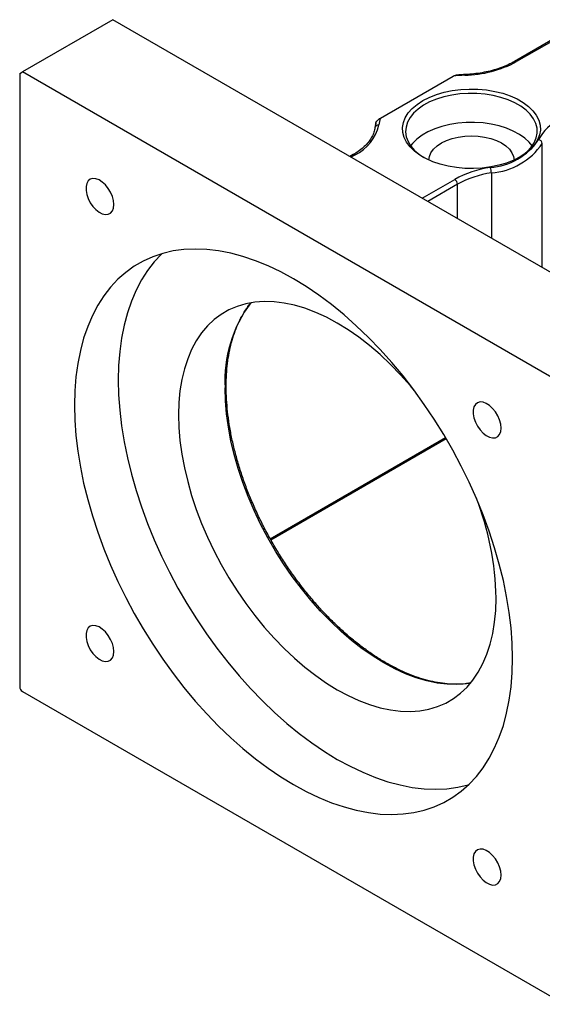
# Model space of a CAD drawing. Header units: millimetres. Extents: x 46 to 280, y 18 to 196.
# Tile 6 of 7: x 211 to 233, y 115 to 157. Entities that reach past the tile are written whole.
import ezdxf

# ---------------------------------------------------------------- set-up
doc = ezdxf.new("R2010")
doc.units = ezdxf.units.MM

msp = doc.modelspace()

# ---------------------------------------------------------------- linework, layer by layer
at = {"color": 7, "linetype": 'Continuous', "lineweight": 25}
for p, q in [((214.9333, 157.3361), (211.0442, 155.091)), ((238.2678, 143.8654), (214.9333, 157.3361)), ((233.9561, 156.5345), (232.2305, 155.5383)), ((234.0252, 156.518), (232.3138, 155.5301)), ((210.9264, 155.0229), (211.0442, 155.091)), ((210.9264, 155.0229), (210.9264, 128.6214)), ((234.3787, 141.6202), (211.0442, 155.091)), ((226.4513, 153.0982), (229.5782, 154.9033)), ((226.2518, 152.8743), (226.2165, 152.6884)), ((225.2823, 151.5272), (225.139, 151.4445)), ((221.738, 134.9435), (229.2852, 139.3003)), ((211.0442, 128.4173), (234.3787, 114.9466))]:
    msp.add_line(p, q, dxfattribs=at)
at = {"color": 8, "linetype": 'Continuous', "lineweight": 25}
for p, q in [((233.4208, 146.6635), (233.4208, 152.0103)), ((225.3656, 151.5189), (225.1878, 151.4163)), ((231.227, 150.7438), (231.227, 147.9299)), ((228.2519, 149.6474), (229.6523, 150.4558)), ((229.7702, 150.2517), (228.4876, 149.5113)), ((229.7702, 148.771), (229.7702, 150.2517)), ((221.7138, 134.9859), (229.2604, 139.3424))]:
    msp.add_line(p, q, dxfattribs=at)
at = {"color": 7, "linetype": 'Continuous', "lineweight": 25, "flags": 128}
for points in [[(228.274, 153.8511), (228.5535, 153.9933), (228.8616, 154.1142), (229.1936, 154.2118), (229.5441, 154.2847), (229.9077, 154.3316), (230.2786, 154.3518), (230.651, 154.3451), (231.0189, 154.3114), (231.3767, 154.2514), (231.7186, 154.166), (232.0393, 154.0565), (232.3337, 153.9247), (232.5971, 153.7726), (232.8255, 153.6027), (233.0151, 153.4176), (233.1631, 153.2202), (233.267, 153.0137), (233.3253, 152.8012), (233.337, 152.5863), (233.3019, 152.3722), (233.2207, 152.1623), (233.0945, 151.9599), (232.9253, 151.7683), (232.7159, 151.5904), (232.4695, 151.4291), (232.1901, 151.2868), (231.8819, 151.1659), (231.55, 151.0683), (231.1995, 150.9955), (230.8359, 150.9485), (230.465, 150.9283), (230.0926, 150.935), (229.7246, 150.9687), (229.3669, 151.0287), (229.0249, 151.1141), (228.7043, 151.2236), (228.4099, 151.3554), (228.1465, 151.5075), (227.9181, 151.6774), (227.7285, 151.8626), (227.5805, 152.0599), (227.4766, 152.2665), (227.4183, 152.4789), (227.4066, 152.6939), (227.4416, 152.908), (227.5229, 153.1179), (227.6491, 153.3202), (227.8183, 153.5119), (228.0277, 153.6897), (228.274, 153.8511)], [(232.4216, 151.402), (232.5584, 151.491), (232.7708, 151.661), (232.9439, 151.8452), (233.0747, 152.0407), (233.1612, 152.2443), (233.2018, 152.4526), (233.196, 152.6621), (233.1438, 152.8696), (233.0461, 153.0714), (232.9045, 153.2644), (232.7213, 153.4454), (232.4995, 153.6113), (232.2428, 153.7595), (231.9553, 153.8875), (231.6419, 153.9933), (231.3076, 154.0751), (230.9579, 154.1315), (230.5986, 154.1616), (230.2356, 154.165), (229.8748, 154.1415), (229.5222, 154.0916), (229.1835, 154.0161), (228.8644, 153.9161), (228.57, 153.7935), (228.3051, 153.6501), (228.0742, 153.4884), (227.8811, 153.3109), (227.7288, 153.1206), (227.62, 152.9207), (227.5563, 152.7143), (227.5388, 152.505), (227.5679, 152.2961), (227.643, 152.091), (227.7629, 151.8932), (227.9257, 151.7058), (228.1286, 151.532), (228.3219, 151.402)], [(232.9894, 151.9052), (232.8625, 152.0589), (232.6693, 152.2363), (232.4384, 152.3981), (232.1736, 152.5415), (231.8792, 152.6641), (231.5601, 152.764), (231.2214, 152.8396), (230.8688, 152.8895), (230.508, 152.9129), (230.145, 152.9096), (229.7857, 152.8794), (229.436, 152.823), (229.1017, 152.7413), (228.7882, 152.6355), (228.5008, 152.5075), (228.2441, 152.3593), (228.0223, 152.1933), (227.8391, 152.0124), (227.7542, 151.9052)], [(228.5386, 151.2935), (228.561, 151.4447), (228.6282, 151.6062), (228.7383, 151.7597), (228.8886, 151.9013), (229.0754, 152.0275), (229.2942, 152.1354), (229.5395, 152.2222), (229.8053, 152.2857), (230.085, 152.3245), (230.3718, 152.3375), (230.6586, 152.3245), (230.9383, 152.2857), (231.2041, 152.2222), (231.4494, 152.1354), (231.6681, 152.0275), (231.855, 151.9013), (232.0053, 151.7597), (232.1154, 151.6062), (232.1825, 151.4447), (232.205, 151.2935)], [(214.9792, 149.3777), (214.963, 149.5472), (214.9152, 149.7261), (214.8386, 149.905), (214.737, 150.0742), (214.6162, 150.2246), (214.4825, 150.348), (214.3432, 150.4378), (214.2058, 150.4891), (214.0776, 150.4993), (213.9657, 150.4677), (213.876, 150.396), (213.8133, 150.2881), (213.7812, 150.1499), (213.7812, 149.9888), (213.8133, 149.8134), (213.876, 149.6332), (213.9657, 149.458), (214.0776, 149.2971), (214.2058, 149.1593), (214.3432, 149.052), (214.4825, 148.9809), (214.6162, 148.95), (214.737, 148.9608), (214.8386, 149.0128), (214.9152, 149.1032), (214.963, 149.227), (214.9792, 149.3777)], [(232.1396, 129.8482), (232.1236, 130.4905), (232.0758, 131.149), (231.9963, 131.8215), (231.8854, 132.5057), (231.7435, 133.1994), (231.571, 133.9001), (231.3685, 134.6056), (231.1367, 135.3133), (230.8764, 136.021), (230.5885, 136.7262), (230.274, 137.4266), (229.9338, 138.1198), (229.5692, 138.8033), (229.1814, 139.475), (228.7717, 140.1325), (228.3415, 140.7737), (227.8923, 141.3963), (227.4255, 141.9982), (226.9428, 142.5774), (226.4457, 143.132), (225.9361, 143.6601), (225.4155, 144.1598), (224.8857, 144.6295), (224.3486, 145.0676), (223.806, 145.4727), (223.2597, 145.8433), (222.7115, 146.1782), (222.1633, 146.4762), (221.6169, 146.7364), (221.0743, 146.9579), (220.5372, 147.1399), (220.0075, 147.2818), (219.4869, 147.3831), (218.9772, 147.4435), (218.4801, 147.4628), (217.9974, 147.4409), (217.5306, 147.3779), (217.0814, 147.274), (216.6512, 147.1296), (216.2415, 146.945), (215.8537, 146.7211), (215.4891, 146.4585), (215.149, 146.1581), (214.8344, 145.8209), (214.5465, 145.4481), (214.2862, 145.0409), (214.0544, 144.6008), (213.852, 144.1291), (213.6795, 143.6275), (213.5375, 143.0977), (213.4266, 142.5415), (213.3471, 141.9608), (213.2993, 141.3575), (213.2834, 140.7337), (213.2993, 140.0914), (213.3471, 139.4329), (213.4266, 138.7604), (213.5375, 138.0762), (213.6795, 137.3825), (213.852, 136.6818), (214.0544, 135.9763), (214.2862, 135.2686), (214.5465, 134.5609), (214.8344, 133.8557), (215.149, 133.1553), (215.4891, 132.4622), (215.8537, 131.7786), (216.2415, 131.1069), (216.6512, 130.4494), (217.0814, 129.8082), (217.5306, 129.1856), (217.9974, 128.5837), (218.4801, 128.0045), (218.9772, 127.4499), (219.4869, 126.9218), (220.0075, 126.4221), (220.5372, 125.9524), (221.0743, 125.5143), (221.6169, 125.1092), (222.1633, 124.7386), (222.7115, 124.4037), (223.2597, 124.1057), (223.806, 123.8455), (224.3486, 123.624), (224.8857, 123.442), (225.4155, 123.3001), (225.9361, 123.1988), (226.4457, 123.1384), (226.9428, 123.1191), (227.4255, 123.141), (227.8923, 123.204), (228.3415, 123.3079), (228.7717, 123.4524), (229.1814, 123.6369), (229.5692, 123.8608), (229.9338, 124.1234), (230.274, 124.4238), (230.5885, 124.761), (230.8764, 125.1338), (231.1367, 125.541), (231.3685, 125.9812), (231.571, 126.4528), (231.7435, 126.9544), (231.8854, 127.4842), (231.9963, 128.0404), (232.0758, 128.6211), (232.1236, 129.2244), (232.1396, 129.8482)], [(217.0551, 147.2665), (217.0346, 147.2466), (216.72, 146.9094), (216.4321, 146.5366), (216.1718, 146.1295), (215.9401, 145.6893), (215.7376, 145.2176), (215.5651, 144.7161), (215.4231, 144.1863), (215.3122, 143.6301), (215.2327, 143.0493), (215.1849, 142.446), (215.169, 141.8222), (215.1849, 141.18), (215.2327, 140.5215), (215.3122, 139.849), (215.4231, 139.1647), (215.5651, 138.4711), (215.7376, 137.7703), (215.9401, 137.0649), (216.1718, 136.3571), (216.4321, 135.6494), (216.72, 134.9442), (217.0346, 134.2438), (217.3747, 133.5507), (217.7393, 132.8671), (218.1271, 132.1954), (218.5368, 131.5379), (218.967, 130.8968), (219.4163, 130.2742), (219.883, 129.6723), (220.3658, 129.093), (220.8628, 128.5384), (221.3725, 128.0104), (221.8931, 127.5107), (222.4228, 127.0409), (222.9599, 126.6028), (223.5025, 126.1978), (224.0489, 125.8272), (224.5971, 125.4923), (225.1453, 125.1942), (225.6916, 124.934), (226.2343, 124.7126), (226.7713, 124.5306), (227.3011, 124.3887), (227.8217, 124.2873), (228.3314, 124.2269), (228.8284, 124.2076), (229.3111, 124.2295), (229.7779, 124.2925), (230.2271, 124.3964), (230.2534, 124.4039)], [(227.9213, 141.3574), (227.7418, 141.5724), (227.3203, 142.0472), (226.8861, 142.4956), (226.4412, 142.9154), (225.9878, 143.3048), (225.5278, 143.6619), (225.0635, 143.985), (224.5971, 144.2727), (224.1306, 144.5236), (223.6663, 144.7365), (223.2064, 144.9105), (222.7529, 145.0446), (222.3081, 145.1384), (221.8739, 145.1913), (221.4524, 145.2032), (221.0455, 145.1739), (220.6553, 145.1036), (220.2834, 144.9926), (219.9316, 144.8415), (219.6015, 144.6509), (219.2948, 144.4218), (219.0128, 144.1551), (218.7568, 143.8522), (218.5281, 143.5145), (218.3276, 143.1435), (218.1564, 142.7409), (218.0152, 142.3087), (217.9047, 141.8489), (217.8254, 141.3635), (217.7777, 140.8549), (217.7617, 140.3255), (217.7777, 139.7776), (217.8254, 139.2139), (217.9047, 138.637), (218.0152, 138.0496), (218.1564, 137.4544), (218.3276, 136.8541), (218.5281, 136.2517), (218.7568, 135.6498), (219.0128, 135.0514), (219.2948, 134.4591), (219.6015, 133.8758), (219.9316, 133.3042), (220.2834, 132.7469), (220.6553, 132.2065), (221.0455, 131.6856), (221.4524, 131.1866), (221.8739, 130.7118), (222.3081, 130.2634), (222.7529, 129.8436), (223.2064, 129.4542), (223.6663, 129.0971), (224.1306, 128.774), (224.5971, 128.4863), (225.0635, 128.2354), (225.5278, 128.0225), (225.9878, 127.8485), (226.4412, 127.7144), (226.8861, 127.6206), (227.3203, 127.5677), (227.7418, 127.5558), (228.1486, 127.5851), (228.5389, 127.6554), (228.9108, 127.7664), (229.2626, 127.9175), (229.5926, 128.1081), (229.8994, 128.3372), (230.1814, 128.6039), (230.4374, 128.9068), (230.6661, 129.2445), (230.8666, 129.6155), (231.0378, 130.0181), (231.179, 130.4503), (231.2895, 130.9101), (231.3688, 131.3955), (231.4165, 131.9041), (231.4324, 132.4335), (231.4324, 132.4335)], [(231.6458, 139.7563), (231.6296, 139.9257), (231.5819, 140.1047), (231.5052, 140.2836), (231.4037, 140.4528), (231.2829, 140.6031), (231.1492, 140.7265), (231.0099, 140.8163), (230.8724, 140.8677), (230.7443, 140.8778), (230.6323, 140.8462), (230.5426, 140.7745), (230.48, 140.6667), (230.4478, 140.5285), (230.4478, 140.3673), (230.48, 140.1919), (230.5426, 140.0117), (230.6323, 139.8365), (230.7443, 139.6757), (230.8724, 139.5379), (231.0099, 139.4305), (231.1492, 139.3595), (231.2829, 139.3285), (231.4037, 139.3393), (231.5052, 139.3913), (231.5819, 139.4817), (231.6296, 139.6056), (231.6458, 139.7563)], [(214.9792, 130.1317), (214.963, 130.3011), (214.9152, 130.4801), (214.8386, 130.659), (214.737, 130.8282), (214.6162, 130.9785), (214.4825, 131.1019), (214.3432, 131.1917), (214.2058, 131.2431), (214.0776, 131.2532), (213.9657, 131.2216), (213.876, 131.1499), (213.8133, 131.0421), (213.7812, 130.9039), (213.7812, 130.7427), (213.8133, 130.5673), (213.876, 130.3872), (213.9657, 130.2119), (214.0776, 130.0511), (214.2058, 129.9133), (214.3432, 129.8059), (214.4825, 129.7349), (214.6162, 129.7039), (214.737, 129.7147), (214.8386, 129.7667), (214.9152, 129.8571), (214.963, 129.981), (214.9792, 130.1317)], [(231.6458, 120.5102), (231.6296, 120.6796), (231.5819, 120.8586), (231.5052, 121.0375), (231.4037, 121.2067), (231.2829, 121.3571), (231.1492, 121.4805), (231.0099, 121.5703), (230.8724, 121.6216), (230.7443, 121.6318), (230.6323, 121.6001), (230.5426, 121.5285), (230.48, 121.4206), (230.4478, 121.2824), (230.4478, 121.1212), (230.48, 120.9459), (230.5426, 120.7657), (230.6323, 120.5905), (230.7443, 120.4296), (230.8724, 120.2918), (231.0099, 120.1845), (231.1492, 120.1134), (231.2829, 120.0825), (231.4037, 120.0933), (231.5052, 120.1453), (231.5819, 120.2356), (231.6296, 120.3595), (231.6458, 120.5102)]]:
    msp.add_lwpolyline(points, dxfattribs=at)
at = {"color": 8, "linetype": 'Continuous', "lineweight": 25, "flags": 128}
msp.add_lwpolyline([(230.3268, 128.7677), (230.1521, 128.7417), (229.7453, 128.7124), (229.3238, 128.7242), (228.8896, 128.7772), (228.4447, 128.8709), (227.9912, 129.0051), (227.5313, 129.1791), (227.067, 129.392), (226.6006, 129.6428), (226.1341, 129.9305), (225.6698, 130.2537), (225.2099, 130.6108), (224.7564, 131.0002), (224.3115, 131.42), (223.8773, 131.8684), (223.4558, 132.3432), (223.049, 132.8422), (222.6587, 133.3631), (222.2868, 133.9035), (221.9351, 134.4608), (221.605, 135.0324), (221.2983, 135.6157), (221.0163, 136.2079), (220.7603, 136.8064), (220.5315, 137.4082), (220.3311, 138.0107), (220.1599, 138.6109), (220.0187, 139.2062), (219.9082, 139.7936), (219.8288, 140.3705), (219.7811, 140.9342), (219.7652, 141.482)], dxfattribs=at)
at = {"color": 7, "linetype": 'Continuous', "lineweight": 25}
for centre, radius, start, end in [((229.9789, 159.8731), 4.9309, 271.26364, 298.26393), ((230.3655, 148.1517), 6.7974, 92.34313, 96.65096), ((227.7805, 152.6293), 1.4095, 160.56813, 172.87386), ((235.1654, 151.1365), 2.1685, 117.75954, 151.46564), ((224.5731, 153.19), 1.8495, 295.37174, 347.95596), ((226.3612, 152.6592), 0.1464, 81.87145, 173.85814), ((230.9883, 153.708), 2.7423, 274.04965, 325.94498), ((231.0226, 153.6313), 2.8947, 274.04965, 325.94498), ((233.2395, 151.9913), 0.1822, 5.97652, 83.45528), ((231.8442, 146.4896), 4.5316, 98.40306, 118.92672), ((230.6166, 150.7425), 0.6104, 0.12351, 22.14127), ((231.8577, 146.4743), 4.3158, 98.40311, 118.92666), ((229.5143, 150.2401), 0.2561, 2.60539, 57.39455), ((218.8632, 132.1871), 12.5717, 1.12329, 21.37358), ((211.1822, 128.6331), 0.2561, 182.60578, 237.39422)]:
    msp.add_arc(centre, radius, start, end, dxfattribs=at)
at = {"color": 8, "linetype": 'Continuous', "lineweight": 25}
for centre, radius, start, end in [((232.2656, 155.467), 0.0794, 52.61558, 117.3091), ((230.0376, 154.9481), 0.0502, 354.60542, 30.78337), ((225.3168, 151.4508), 0.0838, 54.383, 114.30628), ((225.3512, 141.7969), 5.5949, 143.20689, 183.22629)]:
    msp.add_arc(centre, radius, start, end, dxfattribs=at)
at = {"color": 7, "linetype": 'Continuous', "lineweight": 25}
for points, knots in [([(232.2305, 155.5383), (232.1853, 155.5131), (232.0538, 155.4397), (231.8144, 155.3301), (231.507, 155.2169), (231.1784, 155.1234), (230.8333, 155.0506), (230.482, 155.0006), (230.2288, 154.9803), (230.0968, 154.9745), (230.0808, 154.9738)], [0, 0, 0, 0, 0.0790355, 0.2300842, 0.3813399, 0.5327776, 0.6843954, 0.8361651, 0.9801066, 1, 1, 1, 1]), ([(229.5782, 154.9033), (229.5978, 154.914), (229.6381, 154.9359), (229.6762, 154.9424), (229.6958, 154.9458)], [0, 0, 0, 0, 0.4853938, 1, 1, 1, 1]), ([(230.0808, 154.9738), (230.0086, 154.9705), (229.8795, 154.9646), (229.752, 154.9514), (229.6958, 154.9456)], [0, 0, 0, 0, 0.55921111, 1, 1, 1, 1]), ([(226.247, 152.8441), (226.247, 152.8565), (226.2496, 152.8705), (226.2586, 152.8983), (226.265, 152.9123), (226.2873, 152.9524), (226.306, 152.9765), (226.3653, 153.0411), (226.4087, 153.0736), (226.4513, 153.0982)], [0, 0, 0, 0, 0.125, 0.125, 0.25, 0.25, 0.5, 0.5, 1, 1, 1, 1]), ([(226.2165, 152.6884), (226.2115, 152.6557), (226.1962, 152.5564), (226.1415, 152.3913), (226.0375, 152.1963), (225.8952, 152.0085), (225.7169, 151.8306), (225.5135, 151.6685), (225.3566, 151.5726), (225.2823, 151.5272)], [0, 0, 0, 0, 0.0788874, 0.2398558, 0.3986524, 0.5547095, 0.7088793, 0.86205, 1, 1, 1, 1]), ([(230.3164, 128.7778), (230.2456, 128.7659), (230.0532, 128.7333), (229.7217, 128.7209), (229.3258, 128.737), (228.9177, 128.7915), (228.5003, 128.8818), (228.0747, 129.0083), (227.6428, 129.1703), (227.2063, 129.3672), (226.767, 129.5983), (226.3267, 129.8626), (225.8874, 130.1591), (225.4509, 130.4867), (225.0191, 130.844), (224.5938, 131.2295), (224.1768, 131.6416), (223.77, 132.0786), (223.375, 132.5387), (222.9937, 133.02), (222.6275, 133.5204), (222.2782, 134.0378), (221.9471, 134.57), (221.6356, 135.1148), (221.3452, 135.6698), (221.077, 136.2327), (220.8322, 136.8011), (220.6118, 137.3726), (220.4167, 137.9447), (220.2477, 138.515), (220.1055, 139.0811), (219.9906, 139.6405), (219.9036, 140.1909), (219.8447, 140.7299), (219.8183, 141.1818), (219.8126, 141.5416), (219.8178, 141.8947), (219.8422, 142.3066), (219.8992, 142.7755), (219.9839, 143.2221), (220.0958, 143.6446), (220.2345, 144.0412), (220.3988, 144.4112), (220.5903, 144.7501), (220.7482, 144.9901), (220.8494, 145.1064), (220.8705, 145.1307)], [0, 0, 0, 0, 0.0139879, 0.038065, 0.0620635, 0.0859941, 0.1098717, 0.1337114, 0.1575266, 0.1813278, 0.2051229, 0.2289167, 0.2527124, 0.2765123, 0.3003181, 0.3241301, 0.3479485, 0.3717728, 0.3956025, 0.4194366, 0.4432746, 0.4671152, 0.4909578, 0.5148012, 0.5386444, 0.5624863, 0.5863257, 0.6101618, 0.6339935, 0.6578199, 0.6816401, 0.7054533, 0.7292589, 0.7530566, 0.7768464, 0.790652, 0.8031446, 0.8269197, 0.8506939, 0.8744689, 0.8982511, 0.9220493, 0.9458755, 0.9697444, 0.993672, 1, 1, 1, 1])]:
    msp.add_open_spline(points, degree=3, knots=knots, dxfattribs=at)

doc.saveas('drawing.dxf')
